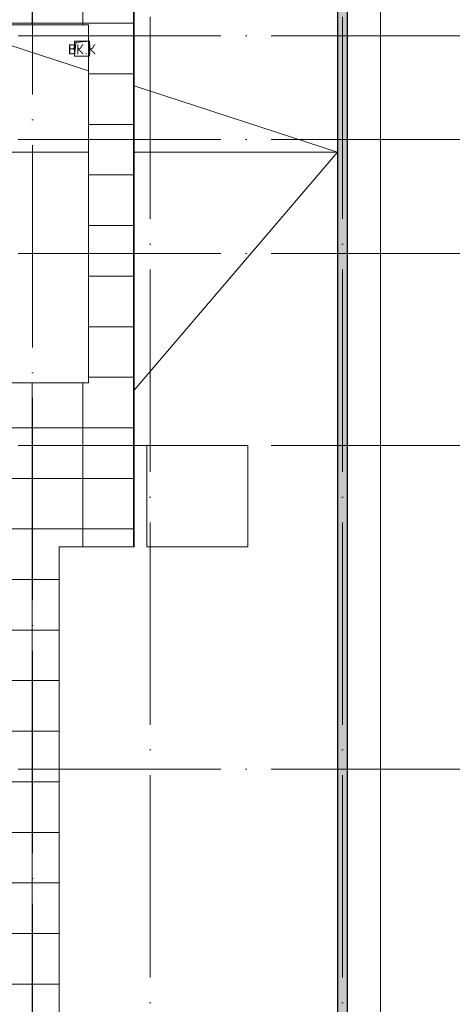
# Model space of a CAD drawing. Header units: millimetres. Extents: x -30540 to 143646, y -11730 to 123410.
# Tile 23 of 114: x -1246 to 7304, y 60600 to 80072. Entities that reach past the tile are written whole.
import ezdxf

# ---------------------------------------------------------------- set-up
doc = ezdxf.new("R2010")
doc.units = ezdxf.units.MM
doc.linetypes.add('ADSK_Линия сетки', pattern=[5000, 4000, -500, 0, -500])
for name, color, linetype, lineweight in [('A-____-NOTE-TEXT', 7, 'Continuous', 18), ('A-FLOR-____-OTLN', 7, 'Continuous', 18), ('A-ROOF-____-OTLN', 7, 'Continuous', 18), ('A-ROOF-____-PATT', 7, 'Continuous', 18), ('A-WALL-____-MCUT', 7, 'Continuous', 40), ('A-WALL-____-PATT', 7, 'Continuous', 40), ('M-EQPM-____-OTLN', 7, 'Continuous', 18), ('S-GRID-____-OTLN', 7, 'Continuous', 9)]:
    doc.layers.add(name, color=color, linetype=linetype, lineweight=lineweight)
doc.styles.add('GOST Common', font='GOST_Common.ttf', dxfattribs={"height": 200})

# ---------------------------------------------------------------- blocks, each defined once
blk = doc.blocks.new('АР_Канал вертикальный прямоугольный - ВК_К-7548681-Кровля')
at = {"layer": 'M-EQPM-____-OTLN', "lineweight": 13, "true_color": 0xe2e2e2}
blk.add_hatch(color=254, dxfattribs=at).paths.add_polyline_path([(-150, -150), (-120, 120), (150, 150), (-150, 150), (-150, 143)])
at = {"layer": 'M-EQPM-____-OTLN', "color": 253, "lineweight": 13, "true_color": 0xaaaaaa}
for p, q in [((150, 150), (-150, 150)), ((-150, 150), (-150, -150)), ((150, 150), (-150, 150)), ((-150, 150), (-150, -150)), ((-150, -150), (-150, 150)), ((-150, 150), (150, 150)), ((-150, -150), (-120, 120)), ((-150, -150), (-120, 120)), ((-120, 120), (150, 150)), ((-120, 120), (150, 150)), ((150, -150), (150, 150)), ((150, 150), (150, -150)), ((-150, -150), (150, -150)), ((150, -150), (-150, -150))]:
    blk.add_line(p, q, dxfattribs=at)
blk = doc.blocks.new('Наметкина 10_РД_АР_К1_отсоединено_rvt-1-Кровля')
at = {"layer": 'A-ROOF-____-PATT', "lineweight": 5, "true_color": 0xe4e4e4}
h = blk.add_hatch(dxfattribs=at)
h.set_pattern_fill('FP_6', color=254, style=0, pattern_type=2)
h.set_pattern_definition([(0, (0, 0), (0, 1000), []), (90, (0, 0), (-1000, 6e-14), [])])
h.paths.add_polyline_path([(3246, 32164), (8725, 32164), (8725, 43350), (935, 43350), (935, 54289), (-1645, 54289), (-1645, 60150), (-465, 60150), (-465, 69650), (1014, 69650), (1012, 81279), (-1636, 81279), (-1636, 86642), (-565, 86642), (-565, 91950), (655, 91950), (655, 88074), (1555, 88074), (1555, 91850), (4135, 91850), (4135, 88074), (5035, 88074), (5035, 92950), (-11845, 92950), (-11845, 87234), (-10945, 87234), (-10945, 91950), (-8945, 91950), (-8945, 89950), (-8965, 89950), (-8965, 81980), (-13265, 81980), (-13265, 80980), (-7965, 80980), (-7965, 86374), (-6115, 86374), (-6115, 91950), (-1665, 91950), (-1665, 87470), (-2465, 87470), (-2465, 85540), (-4939, 85540), (-4939, 83314), (-4582, 83520), (-4577, 83511), (-4939, 83302), (-4939, 83172), (-3444, 83172), (-4032, 83511), (-4027, 83520), (-3424, 83172), (-2708, 83170), (-2708, 79972), (114, 79972), (114, 79650), (135, 79650), (114, 79648), (114, 72890), (-2635, 72890), (-2635, 77050), (-12365, 77050), (-12365, 60150), (-2645, 60150), (-2645, 56442), (-2423, 56440), (-2423, 55269), (-2645, 55269), (-2645, 54289), (-3225, 54289), (-3224, 49542), (-2225, 49542), (-2225, 53389), (-165, 53389), (-165, 43954), (-5125, 43954), (-5123, 43432), (-5073, 43432), (-5073, 41669), (-5125, 41669), (-5125, 40650), (-3750, 40650), (-3750, 42500), (-3326, 42500), (-3305, 42522), (5457, 42522), (5457, 42500), (7825, 42500), (7825, 33064), (-5615, 33064), (-5615, 35439), (-2115, 35439), (-2115, 36339), (-6515, 36339), (-6515, 33064), (-11465, 33064), (-11465, 38677), (-8115, 38677), (-8115, 39950), (-11065, 39950), (-11063, 41950), (-8115, 41949), (-8115, 46109), (-5125, 46109), (-5125, 43980), (-4215, 43980), (-4215, 47209), (-6206, 47209), (-6206, 47964), (-9015, 47964), (-9016, 42949), (-11465, 42949), (-11465, 55136), (-12365, 55136), (-12365, 32164), (-4929, 32164)])
h.paths.add_polyline_path([(-9016, 61050), (-11465, 61050), (-11465, 66650), (-8065, 66650), (-8065, 71650), (-8965, 71650), (-8965, 67650), (-11465, 67650), (-11465, 76050), (-3635, 76050), (-3635, 71890), (-1465, 71890), (-1465, 61050), (-4929, 61050)])
at = {"layer": 'A-WALL-____-PATT', "lineweight": 5, "true_color": 0xcccccc}
h = blk.add_hatch(dxfattribs=at)
h.set_pattern_fill('FP_1', color=254, style=0, pattern_type=2)
h.set_pattern_definition([(45, (0, 0), (-228.0985, 228.0985), []), (45, (228.1, 0), (-228.0985, 228.0985), [403.225, -80.645, 6.706, -73.939])])
h.paths.add_polyline_path([(5235, 43350), (5235, 93950), (5035, 93950), (5035, 43350)])
at = {"layer": 'A-FLOR-____-OTLN', "color": 254, "lineweight": 13, "true_color": 0xcccccc}
for p, q in [((5885, 44200), (5885, 94800)), ((3265, 71650), (1265, 71650)), ((1265, 71650), (1265, 69650)), ((3265, 69650), (3265, 71650)), ((1265, 69650), (3265, 69650))]:
    blk.add_line(p, q, dxfattribs=at)
at = {"layer": 'A-ROOF-____-OTLN', "color": 254, "lineweight": 13, "true_color": 0xcccccc}
for p, q in [((1014, 69650), (1014, 80759)), ((-1483, 79972), (114, 79972)), ((114, 79972), (114, 72890)), ((114, 79061), (-1483, 79583)), ((5035, 77450), (1014, 78766)), ((114, 77450), (-4743, 77450)), ((-4743, 77450), (114, 77450)), ((5035, 77450), (1014, 77450)), ((1014, 77450), (5035, 77450)), ((5035, 77450), (1014, 72744)), ((114, 72890), (-2635, 72890)), ((-465, 60150), (-465, 69650)), ((-465, 69650), (1014, 69650))]:
    blk.add_line(p, q, dxfattribs=at)
at = {"layer": 'A-WALL-____-MCUT', "color": 254, "lineweight": 30, "true_color": 0xcccccc}
for p, q in [((5035, 93950), (5035, 43350)), ((5235, 43550), (5235, 93950))]:
    blk.add_line(p, q, dxfattribs=at)
at = {"layer": 'M-EQPM-____-OTLN', "color": 253, "lineweight": 5, "true_color": 0xaaaaaa}
blk.add_blockref('АР_Канал вертикальный прямоугольный - ВК_К-7548681-Кровля', (-15, 79500), dxfattribs=at)
at = {"layer": 'A-____-NOTE-TEXT', "color": 253, "lineweight": 5, "true_color": 0xaaaaaa, "char_height": 200, "attachment_point": 1, "style": 'GOST Common'}
for s, insert, width in [('ВК', (-290, 79587), 400.84), ('\\fGOST Common|b0|i0|c204|p34|;К', (107, 79587), 192.4), ('\\fGOST Common|b0|i0|c204|p34|;.', (41, 79587), 80.17)]:
    blk.add_mtext(s, dxfattribs=dict(at, insert=insert, width=width))

msp = doc.modelspace()

# ---------------------------------------------------------------- linework, layer by layer
at = {"layer": 'S-GRID-____-OTLN', "color": 253, "linetype": 'ADSK_Линия сетки', "true_color": 0xaaaaaa}
for p, q in [((-989.7, 23589.3), (-989.7, 98105.9)), ((1335.3, 26129.3), (1335.3, 98105.9)), ((5135.3, 26129.3), (5135.3, 98105.9)), ((17726.8, 79750), (-28904.3, 79750)), ((17726.8, 77700), (-28904.3, 77700)), ((17726.8, 75450), (-28904.3, 75450)), ((17726.8, 71650), (-28904.3, 71650)), ((17726.8, 65250), (-28904.3, 65250))]:
    msp.add_line(p, q, dxfattribs=at)

# ---------------------------------------------------------------- block references
at = {"lineweight": 5}
msp.add_blockref('Наметкина 10_РД_АР_К1_отсоединено_rvt-1-Кровля', (0, 0), dxfattribs=at)

doc.saveas('drawing.dxf')
